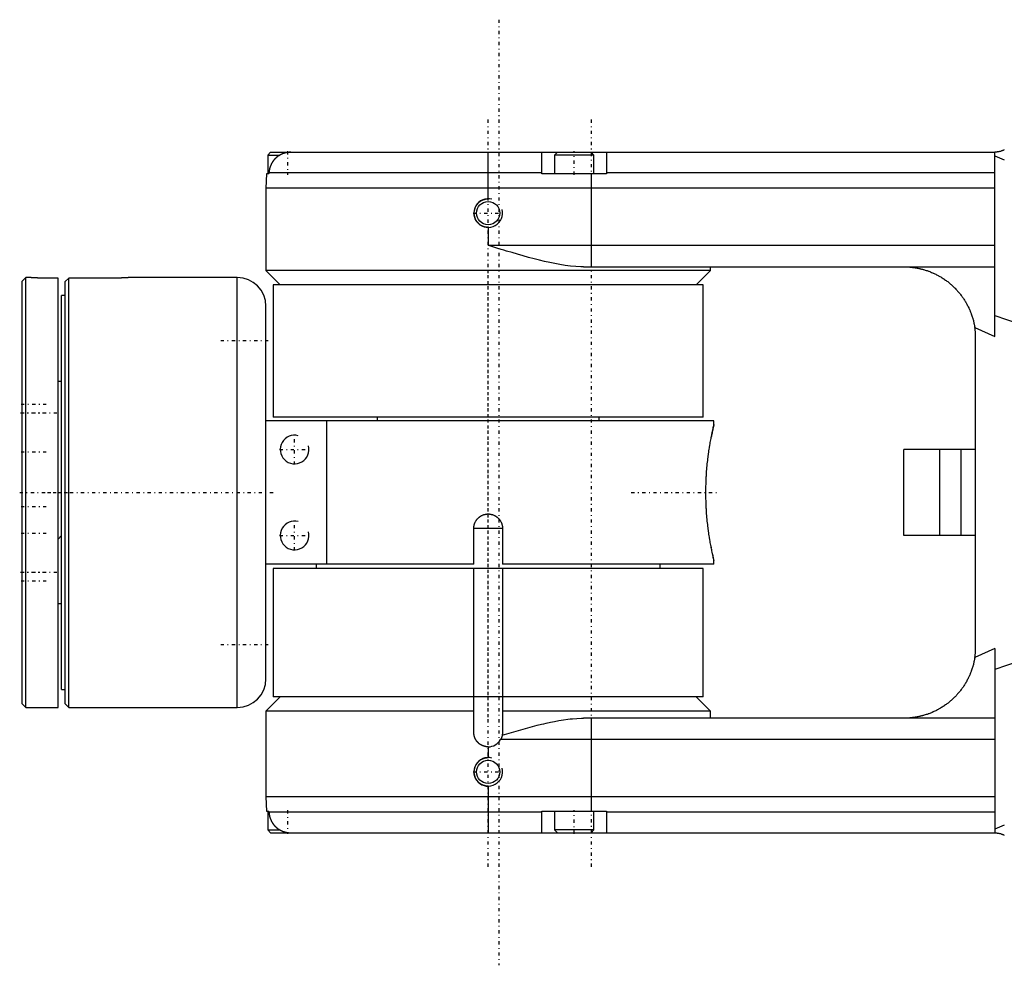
# Model space of a CAD drawing. Extents: x -545 to 345, y -109 to 109.
# Tile 1 of 6: x -415 to -278, y -66 to 66. Entities that reach past the tile are written whole.
import ezdxf

# ---------------------------------------------------------------- set-up
doc = ezdxf.new("R2010")
doc.units = 0
doc.linetypes.add('CENTER', pattern=[1.5, 0.45, -0.5, 0.05, -0.5])
for name, color, linetype in [('AM_0', 7, 'CONTINUOUS'), ('AM_10', 7, 'CONTINUOUS'), ('AM_7', 7, 'CENTER')]:
    doc.layers.add(name, color=color, linetype=linetype)

msp = doc.modelspace()

# ---------------------------------------------------------------- linework, layer by layer
at = {"layer": 'AM_0', "color": 7, "linetype": 'CONTINUOUS'}
for p, q in [((-380.35, 47.5), (-380.75, 47.1)), ((-380.75, 47.1), (-380.75, 44.5)), ((-380.75, 47.1), (-379.05, 47.1)), ((-380.35, 47.5), (-279.33, 47.5)), ((-350, 41), (-350, 47.5)), ((-342.5, 44.5), (-342.5, 47.5)), ((-340.35, 47.5), (-340.75, 47.1)), ((-340.75, 47.1), (-340.75, 44.5)), ((-335.25, 47.1), (-340.75, 47.1)), ((-335.25, 47.1), (-335.65, 47.5)), ((-335.25, 44.5), (-335.25, 47.1)), ((-333.5, 47.5), (-333.5, 44.5)), ((-279.33, 21.76), (-279.33, 47.5)), ((-279.33, 47), (-278, 46.42)), ((-380.91, 44.5), (-381, 42.5)), ((-380.58, 44.5), (-380.91, 44.5)), ((-380.57, 44.64), (-380.58, 44.5)), ((-342.5, 44.64), (-380.57, 44.64)), ((-333.5, 44.5), (-342.5, 44.5)), ((-335.57, 31.5), (-335.57, 44.5)), ((-279.33, 44.64), (-333.5, 44.64)), ((-381, 42.5), (-381, 31)), ((-279.33, 42.5), (-381, 42.5)), ((-350, 37), (-350, 34.5)), ((-279.33, 34.5), (-350, 34.5)), ((-381, 31), (-379, 29)), ((-319, 31), (-381, 31)), ((-336.7, 31.5), (-279.33, 31.5)), ((-321, 29), (-319, 31)), ((-319, 31), (-319, 31.5)), ((-414.5, 30), (-415, 29.5)), ((-415, -29.5), (-415, 29.5)), ((-414, 30), (-414.5, 30)), ((-414.5, -30), (-414.5, 30)), ((-410, 29.93), (-412, 29.93)), ((-410, -30), (-410, 29.93)), ((-408.5, 29.93), (-409, 29.43)), ((-409, -29.5), (-409, 29.43)), ((-408.5, -30), (-408.5, 29.93)), ((-402, 29.93), (-408.5, 29.93)), ((-385, 30), (-400, 30)), ((-385, -30), (-385, 30)), ((-380, 29), (-380, 10.5)), ((-320, 29), (-380, 29)), ((-320, 10.5), (-320, 29)), ((-409, 27.5), (-409.5, 27.5)), ((-409.5, -27.5), (-409.5, 27.5)), ((-381, -26), (-381, 26)), ((-279.33, 24.73), (-276.07, 23.6)), ((-282.12, 23.03), (-279.33, 21.76)), ((-282, -21.5), (-282, 21.5)), ((-409.5, 15.5), (-410, 15.5)), ((-318.5, 10), (-381, 10)), ((-320, 10.5), (-380, 10.5)), ((-372.54, 10), (-372.54, -10)), ((-365.5, 10.5), (-365.5, 10)), ((-334.5, 10), (-334.5, 10.5)), ((-318.5, 9.5), (-318.5, 10)), ((-292, -6), (-292, 6)), ((-282, 6), (-292, 6)), ((-287, -6), (-287, 6)), ((-284, -6), (-284, 6)), ((-352, -5), (-348, -5)), ((-352, -10), (-352, -5)), ((-348, -5), (-348, -10)), ((-410, -6.5), (-409.5, -6)), ((-282, -6), (-292, -6)), ((-318.93, -7.45), (-318.87, -7.74)), ((-318.7, -8.6), (-318.59, -9.12)), ((-318.55, -9.3), (-318.5, -9.5)), ((-318.5, -10), (-318.5, -9.5)), ((-352, -10), (-381, -10)), ((-380, -10.6), (-380, -28.5)), ((-320, -10.6), (-380, -10.6)), ((-374, -10), (-374, -10.6)), ((-352, -28.5), (-352, -10.6)), ((-318.5, -10), (-348, -10)), ((-348, -10.6), (-348, -28.5)), ((-326, -10.6), (-326, -10)), ((-320, -28.5), (-320, -10.6)), ((-410, -15.5), (-409.5, -15.5)), ((-279.33, -21.76), (-282.12, -23.03)), ((-279.33, -21.76), (-279.33, -47.5)), ((-276.07, -23.6), (-279.33, -24.73)), ((-409.5, -27.5), (-409, -27.5)), ((-379, -28.5), (-381, -30.5)), ((-320, -28.5), (-380, -28.5)), ((-352, -33.5), (-352, -28.5)), ((-348, -28.5), (-348, -33.5)), ((-319, -30.5), (-321, -28.5)), ((-415, -29.5), (-414.5, -30)), ((-414.5, -30), (-410, -30)), ((-409, -29.5), (-408.5, -30)), ((-408.5, -30), (-385, -30)), ((-381, -30.5), (-381, -42.5)), ((-352, -30.5), (-381, -30.5)), ((-319, -30.5), (-348, -30.5)), ((-279.33, -31.5), (-336.7, -31.5)), ((-335.57, -44.5), (-335.57, -31.5)), ((-319, -31.5), (-319, -30.5)), ((-350, -35.5), (-350, -37)), ((-279.33, -34.5), (-348.27, -34.5)), ((-350, -41), (-350, -47.5)), ((-381, -42.5), (-380.91, -44.5)), ((-279.33, -42.5), (-381, -42.5)), ((-380.91, -44.5), (-380.58, -44.5)), ((-380.75, -44.5), (-380.75, -47.1)), ((-380.58, -44.5), (-380.57, -44.64)), ((-342.5, -44.64), (-380.57, -44.64)), ((-342.5, -47.5), (-342.5, -44.5)), ((-342.5, -44.5), (-333.5, -44.5)), ((-340.75, -44.5), (-340.75, -47.1)), ((-335.25, -47.1), (-335.25, -44.5)), ((-333.5, -44.5), (-333.5, -47.5)), ((-279.33, -44.64), (-333.5, -44.64)), ((-278, -46.42), (-279.33, -47)), ((-380.75, -47.1), (-380.35, -47.5)), ((-380.75, -47.1), (-379.05, -47.1)), ((-380.35, -47.5), (-279.33, -47.5)), ((-340.75, -47.1), (-340.35, -47.5)), ((-335.25, -47.1), (-340.75, -47.1)), ((-335.65, -47.5), (-335.25, -47.1))]:
    msp.add_line(p, q, dxfattribs=at)
for points in [[(-378, 47.47, 0), (-378.02, 47.46, 0), (-378.06, 47.46, 0), (-378.1, 47.45, 0), (-378.12, 47.45, 0), (-378.14, 47.44, 0), (-378.17, 47.43, 0), (-378.21, 47.43, 0), (-378.25, 47.42, 0), (-378.29, 47.41, 0), (-378.33, 47.4, 0), (-378.35, 47.39, 0), (-378.36, 47.39, 0), (-378.4, 47.38, 0), (-378.44, 47.37, 0), (-378.47, 47.35, 0), (-378.51, 47.34, 0), (-378.55, 47.33, 0), (-378.56, 47.32, 0), (-378.58, 47.32, 0), (-378.62, 47.3, 0), (-378.65, 47.29, 0), (-378.67, 47.28, 0), (-378.69, 47.28, 0), (-378.72, 47.26, 0), (-378.75, 47.25, 0), (-378.77, 47.24, 0), (-378.79, 47.24, 0), (-378.82, 47.22, 0), (-378.85, 47.2, 0), (-378.89, 47.19, 0), (-378.92, 47.17, 0), (-378.96, 47.15, 0), (-378.97, 47.14, 0), (-378.99, 47.14, 0), (-379.02, 47.12, 0), (-379.06, 47.1, 0), (-379.09, 47.08, 0), (-379.13, 47.06, 0), (-379.16, 47.04, 0), (-379.18, 47.03, 0), (-379.19, 47.02, 0), (-379.23, 47, 0), (-379.26, 46.97, 0), (-379.29, 46.95, 0), (-379.32, 46.93, 0), (-379.35, 46.91, 0), (-379.37, 46.89, 0), (-379.39, 46.88, 0), (-379.42, 46.86, 0), (-379.45, 46.83, 0), (-379.48, 46.81, 0), (-379.51, 46.79, 0), (-379.54, 46.76, 0), (-379.55, 46.75, 0), (-379.56, 46.74, 0), (-379.59, 46.71, 0), (-379.62, 46.69, 0), (-379.65, 46.66, 0), (-379.67, 46.63, 0), (-379.7, 46.61, 0), (-379.71, 46.6, 0), (-379.72, 46.58, 0), (-379.75, 46.56, 0), (-379.78, 46.53, 0), (-379.79, 46.52, 0), (-379.8, 46.5, 0), (-379.83, 46.47, 0), (-379.85, 46.45, 0), (-379.86, 46.43, 0), (-379.88, 46.42, 0), (-379.9, 46.39, 0), (-379.92, 46.36, 0), (-379.95, 46.33, 0), (-379.97, 46.29, 0), (-380, 46.26, 0), (-380.01, 46.25, 0), (-380.02, 46.23, 0), (-380.04, 46.2, 0), (-380.06, 46.17, 0), (-380.09, 46.13, 0), (-380.11, 46.1, 0), (-380.13, 46.07, 0), (-380.14, 46.05, 0), (-380.15, 46.03, 0), (-380.17, 46, 0), (-380.19, 45.97, 0), (-380.21, 45.93, 0), (-380.22, 45.9, 0), (-380.24, 45.87, 0), (-380.25, 45.85, 0), (-380.26, 45.83, 0), (-380.28, 45.8, 0), (-380.29, 45.76, 0), (-380.31, 45.73, 0), (-380.32, 45.7, 0), (-380.34, 45.66, 0), (-380.34, 45.65, 0), (-380.35, 45.63, 0), (-380.37, 45.6, 0), (-380.38, 45.56, 0), (-380.39, 45.53, 0), (-380.4, 45.49, 0), (-380.42, 45.46, 0), (-380.42, 45.44, 0), (-380.43, 45.42, 0), (-380.44, 45.38, 0), (-380.45, 45.35, 0), (-380.46, 45.33, 0), (-380.46, 45.31, 0), (-380.47, 45.27, 0), (-380.48, 45.23, 0), (-380.49, 45.21, 0), (-380.49, 45.2, 0), (-380.5, 45.16, 0), (-380.51, 45.12, 0), (-380.52, 45.08, 0), (-380.52, 45.04, 0), (-380.53, 45, 0), (-380.54, 44.98, 0), (-380.54, 44.96, 0), (-380.54, 44.93, 0), (-380.55, 44.89, 0), (-380.55, 44.85, 0), (-380.56, 44.81, 0), (-380.56, 44.77, 0), (-380.56, 44.75, 0), (-380.57, 44.73, 0), (-380.57, 44.7, 0), (-380.57, 44.66, 0), (-380.57, 44.64, 0)], [(-377.54, 47.5, 0), (-377.62, 47.5, 0), (-377.77, 47.49, 0), (-377.92, 47.48, 0), (-378, 47.47, 0)], [(-342.5, 47.5, 0), (-342.5, 47.5, 0), (-342.5, 47.5, 0), (-342.5, 47.5, 0), (-342.5, 47.5, 0)], [(-333.5, 47.5, 0), (-333.5, 47.5, 0), (-333.5, 47.5, 0), (-333.5, 47.5, 0), (-333.5, 47.5, 0)], [(-278, 47.83, 0), (-278.03, 47.82, 0), (-278.1, 47.78, 0), (-278.17, 47.75, 0), (-278.2, 47.74, 0), (-278.24, 47.72, 0), (-278.31, 47.7, 0), (-278.38, 47.67, 0), (-278.45, 47.65, 0), (-278.52, 47.62, 0), (-278.6, 47.6, 0), (-278.63, 47.59, 0), (-278.67, 47.58, 0), (-278.75, 47.57, 0), (-278.82, 47.55, 0), (-278.9, 47.54, 0), (-278.98, 47.53, 0), (-279.06, 47.52, 0), (-279.1, 47.51, 0), (-279.13, 47.51, 0), (-279.21, 47.5, 0), (-279.29, 47.5, 0), (-279.33, 47.5, 0)], [(-350, 37, 0), (-350.03, 37, 0), (-350.08, 37, 0), (-350.14, 37.01, 0), (-350.17, 37.01, 0), (-350.19, 37.01, 0), (-350.25, 37.02, 0), (-350.31, 37.03, 0), (-350.36, 37.04, 0), (-350.42, 37.05, 0), (-350.48, 37.06, 0), (-350.5, 37.07, 0), (-350.53, 37.08, 0), (-350.59, 37.09, 0), (-350.64, 37.11, 0), (-350.7, 37.13, 0), (-350.75, 37.16, 0), (-350.8, 37.18, 0), (-350.83, 37.19, 0), (-350.86, 37.21, 0), (-350.91, 37.23, 0), (-350.96, 37.26, 0), (-350.98, 37.28, 0), (-351.01, 37.29, 0), (-351.06, 37.32, 0), (-351.1, 37.36, 0), (-351.13, 37.37, 0), (-351.15, 37.39, 0), (-351.19, 37.42, 0), (-351.24, 37.46, 0), (-351.28, 37.5, 0), (-351.32, 37.54, 0), (-351.36, 37.58, 0), (-351.38, 37.6, 0), (-351.4, 37.62, 0), (-351.44, 37.66, 0), (-351.47, 37.7, 0), (-351.51, 37.74, 0), (-351.54, 37.79, 0), (-351.58, 37.83, 0), (-351.59, 37.86, 0), (-351.61, 37.88, 0), (-351.64, 37.93, 0), (-351.67, 37.98, 0), (-351.7, 38.03, 0), (-351.72, 38.08, 0), (-351.75, 38.14, 0), (-351.76, 38.16, 0), (-351.77, 38.19, 0), (-351.79, 38.24, 0), (-351.82, 38.3, 0), (-351.83, 38.35, 0), (-351.85, 38.41, 0), (-351.87, 38.46, 0), (-351.88, 38.49, 0), (-351.88, 38.52, 0), (-351.9, 38.58, 0), (-351.91, 38.63, 0), (-351.92, 38.69, 0), (-351.92, 38.75, 0), (-351.93, 38.8, 0), (-351.93, 38.83, 0), (-351.93, 38.86, 0), (-351.94, 38.92, 0), (-351.94, 38.97, 0), (-351.94, 39, 0), (-351.94, 39.03, 0), (-351.94, 39.08, 0), (-351.93, 39.14, 0), (-351.93, 39.17, 0), (-351.93, 39.2, 0), (-351.92, 39.25, 0), (-351.92, 39.31, 0), (-351.91, 39.37, 0), (-351.9, 39.42, 0), (-351.88, 39.48, 0), (-351.88, 39.51, 0), (-351.87, 39.54, 0), (-351.85, 39.59, 0), (-351.83, 39.65, 0), (-351.82, 39.7, 0), (-351.79, 39.76, 0), (-351.77, 39.81, 0), (-351.76, 39.84, 0), (-351.75, 39.86, 0), (-351.72, 39.92, 0), (-351.7, 39.97, 0), (-351.67, 40.02, 0), (-351.64, 40.07, 0), (-351.61, 40.12, 0), (-351.59, 40.14, 0), (-351.58, 40.17, 0), (-351.54, 40.21, 0), (-351.51, 40.26, 0), (-351.47, 40.3, 0), (-351.44, 40.34, 0), (-351.4, 40.38, 0), (-351.38, 40.4, 0), (-351.36, 40.42, 0), (-351.32, 40.46, 0), (-351.28, 40.5, 0), (-351.24, 40.54, 0), (-351.19, 40.58, 0), (-351.15, 40.61, 0), (-351.13, 40.63, 0), (-351.1, 40.64, 0), (-351.06, 40.68, 0), (-351.01, 40.71, 0), (-350.98, 40.72, 0), (-350.96, 40.74, 0), (-350.91, 40.77, 0), (-350.86, 40.79, 0), (-350.83, 40.81, 0), (-350.8, 40.82, 0), (-350.75, 40.84, 0), (-350.7, 40.87, 0), (-350.64, 40.89, 0), (-350.59, 40.91, 0), (-350.53, 40.92, 0), (-350.5, 40.93, 0), (-350.48, 40.94, 0), (-350.42, 40.95, 0), (-350.36, 40.96, 0), (-350.31, 40.97, 0), (-350.25, 40.98, 0), (-350.19, 40.99, 0), (-350.17, 40.99, 0), (-350.14, 40.99, 0), (-350.08, 41, 0), (-350.03, 41, 0), (-350, 41, 0)], [(-336.7, 31.5, 0), (-337.06, 31.5, 0), (-337.79, 31.54, 0), (-338.52, 31.61, 0), (-338.89, 31.65, 0), (-339.26, 31.7, 0), (-339.99, 31.82, 0), (-340.71, 31.95, 0), (-341.41, 32.09, 0), (-342.12, 32.25, 0), (-342.86, 32.42, 0), (-343.23, 32.52, 0), (-343.6, 32.61, 0), (-344.36, 32.82, 0), (-345.13, 33.03, 0), (-345.89, 33.25, 0), (-346.66, 33.48, 0), (-347.42, 33.71, 0), (-347.8, 33.82, 0), (-348.18, 33.94, 0), (-348.92, 34.16, 0), (-349.64, 34.39, 0), (-350, 34.5, 0)], [(-292, 31.5, 0), (-291.94, 31.5, 0), (-291.81, 31.5, 0), (-291.69, 31.5, 0), (-291.63, 31.49, 0), (-291.56, 31.49, 0), (-291.44, 31.48, 0), (-291.31, 31.48, 0), (-291.19, 31.47, 0), (-291.06, 31.46, 0), (-290.93, 31.44, 0), (-290.87, 31.44, 0), (-290.81, 31.43, 0), (-290.68, 31.41, 0), (-290.55, 31.39, 0), (-290.42, 31.37, 0), (-290.3, 31.35, 0), (-290.17, 31.33, 0), (-290.1, 31.32, 0), (-290.04, 31.31, 0), (-289.91, 31.28, 0), (-289.79, 31.25, 0), (-289.72, 31.24, 0), (-289.66, 31.22, 0), (-289.53, 31.19, 0), (-289.41, 31.16, 0), (-289.34, 31.14, 0), (-289.28, 31.12, 0), (-289.15, 31.09, 0), (-289.03, 31.05, 0), (-288.9, 31.01, 0), (-288.78, 30.97, 0), (-288.66, 30.92, 0), (-288.59, 30.9, 0), (-288.53, 30.88, 0), (-288.41, 30.83, 0), (-288.29, 30.78, 0), (-288.16, 30.73, 0), (-288.04, 30.68, 0), (-287.92, 30.63, 0), (-287.86, 30.6, 0), (-287.8, 30.58, 0), (-287.68, 30.52, 0), (-287.56, 30.46, 0), (-287.45, 30.4, 0), (-287.33, 30.34, 0), (-287.21, 30.28, 0), (-287.16, 30.25, 0), (-287.1, 30.22, 0), (-286.99, 30.15, 0), (-286.87, 30.09, 0), (-286.76, 30.02, 0), (-286.65, 29.95, 0), (-286.54, 29.88, 0), (-286.48, 29.84, 0), (-286.43, 29.81, 0), (-286.32, 29.73, 0), (-286.22, 29.66, 0), (-286.11, 29.58, 0), (-286.01, 29.5, 0), (-285.9, 29.43, 0), (-285.85, 29.39, 0), (-285.8, 29.35, 0), (-285.7, 29.27, 0), (-285.6, 29.18, 0), (-285.55, 29.14, 0), (-285.5, 29.1, 0), (-285.41, 29.02, 0), (-285.31, 28.93, 0), (-285.26, 28.89, 0), (-285.22, 28.85, 0), (-285.12, 28.76, 0), (-285.03, 28.67, 0), (-284.94, 28.59, 0), (-284.85, 28.5, 0), (-284.77, 28.4, 0), (-284.72, 28.36, 0), (-284.68, 28.31, 0), (-284.59, 28.22, 0), (-284.51, 28.12, 0), (-284.42, 28.03, 0), (-284.34, 27.93, 0), (-284.26, 27.83, 0), (-284.22, 27.78, 0), (-284.17, 27.73, 0), (-284.09, 27.62, 0), (-284.01, 27.52, 0), (-283.94, 27.41, 0), (-283.86, 27.31, 0), (-283.78, 27.2, 0), (-283.74, 27.14, 0), (-283.71, 27.09, 0), (-283.63, 26.98, 0), (-283.56, 26.86, 0), (-283.49, 26.75, 0), (-283.42, 26.64, 0), (-283.35, 26.52, 0), (-283.32, 26.46, 0), (-283.29, 26.4, 0), (-283.22, 26.29, 0), (-283.16, 26.17, 0), (-283.09, 26.05, 0), (-283.03, 25.93, 0), (-282.97, 25.8, 0), (-282.94, 25.74, 0), (-282.92, 25.68, 0), (-282.86, 25.56, 0), (-282.81, 25.43, 0), (-282.78, 25.37, 0), (-282.75, 25.31, 0), (-282.7, 25.18, 0), (-282.65, 25.06, 0), (-282.63, 24.99, 0), (-282.61, 24.93, 0), (-282.56, 24.8, 0), (-282.52, 24.67, 0), (-282.47, 24.54, 0), (-282.43, 24.41, 0), (-282.39, 24.28, 0), (-282.38, 24.22, 0), (-282.36, 24.15, 0), (-282.32, 24.02, 0), (-282.29, 23.89, 0), (-282.26, 23.76, 0), (-282.23, 23.62, 0), (-282.2, 23.49, 0), (-282.19, 23.43, 0), (-282.17, 23.36, 0), (-282.15, 23.23, 0), (-282.13, 23.09, 0), (-282.12, 23.03, 0)], [(-412, 29.93, 0), (-412.01, 29.93, 0), (-412.04, 29.93, 0), (-412.07, 29.93, 0), (-412.08, 29.93, 0), (-412.1, 29.93, 0), (-412.13, 29.93, 0), (-412.16, 29.93, 0), (-412.18, 29.93, 0), (-412.21, 29.93, 0), (-412.24, 29.93, 0), (-412.26, 29.93, 0), (-412.27, 29.93, 0), (-412.3, 29.93, 0), (-412.33, 29.94, 0), (-412.36, 29.94, 0), (-412.38, 29.94, 0), (-412.41, 29.94, 0), (-412.43, 29.94, 0), (-412.44, 29.94, 0), (-412.47, 29.94, 0), (-412.5, 29.94, 0), (-412.51, 29.94, 0), (-412.53, 29.94, 0), (-412.56, 29.94, 0), (-412.58, 29.94, 0), (-412.6, 29.94, 0), (-412.61, 29.94, 0), (-412.64, 29.94, 0), (-412.67, 29.94, 0), (-412.7, 29.94, 0), (-412.72, 29.94, 0), (-412.75, 29.94, 0), (-412.77, 29.94, 0), (-412.78, 29.94, 0), (-412.81, 29.94, 0), (-412.83, 29.94, 0), (-412.86, 29.95, 0), (-412.89, 29.95, 0), (-412.91, 29.95, 0), (-412.93, 29.95, 0), (-412.94, 29.95, 0), (-412.97, 29.95, 0), (-412.99, 29.95, 0), (-413.02, 29.95, 0), (-413.04, 29.95, 0), (-413.07, 29.95, 0), (-413.08, 29.95, 0), (-413.09, 29.95, 0), (-413.12, 29.95, 0), (-413.14, 29.95, 0), (-413.16, 29.96, 0), (-413.19, 29.96, 0), (-413.21, 29.96, 0), (-413.22, 29.96, 0), (-413.23, 29.96, 0), (-413.26, 29.96, 0), (-413.28, 29.96, 0), (-413.3, 29.96, 0), (-413.32, 29.96, 0), (-413.34, 29.96, 0), (-413.35, 29.96, 0), (-413.36, 29.96, 0), (-413.38, 29.97, 0), (-413.4, 29.97, 0), (-413.41, 29.97, 0), (-413.42, 29.97, 0), (-413.44, 29.97, 0), (-413.46, 29.97, 0), (-413.47, 29.97, 0), (-413.48, 29.97, 0), (-413.5, 29.97, 0), (-413.52, 29.97, 0), (-413.54, 29.97, 0), (-413.56, 29.97, 0), (-413.57, 29.97, 0), (-413.58, 29.98, 0), (-413.59, 29.98, 0), (-413.61, 29.98, 0), (-413.63, 29.98, 0), (-413.64, 29.98, 0), (-413.66, 29.98, 0), (-413.68, 29.98, 0), (-413.68, 29.98, 0), (-413.69, 29.98, 0), (-413.71, 29.98, 0), (-413.72, 29.98, 0), (-413.74, 29.98, 0), (-413.75, 29.98, 0), (-413.77, 29.99, 0), (-413.77, 29.99, 0), (-413.78, 29.99, 0), (-413.79, 29.99, 0), (-413.81, 29.99, 0), (-413.82, 29.99, 0), (-413.83, 29.99, 0), (-413.84, 29.99, 0), (-413.85, 29.99, 0), (-413.85, 29.99, 0), (-413.86, 29.99, 0), (-413.87, 29.99, 0), (-413.88, 29.99, 0), (-413.89, 29.99, 0), (-413.9, 29.99, 0), (-413.91, 29.99, 0), (-413.91, 29.99, 0), (-413.92, 29.99, 0), (-413.93, 30, 0), (-413.93, 30, 0), (-413.94, 30, 0), (-413.94, 30, 0), (-413.95, 30, 0), (-413.95, 30, 0), (-413.96, 30, 0), (-413.96, 30, 0), (-413.97, 30, 0), (-413.97, 30, 0), (-413.98, 30, 0), (-413.98, 30, 0), (-413.98, 30, 0), (-413.99, 30, 0), (-413.99, 30, 0), (-413.99, 30, 0), (-413.99, 30, 0), (-414, 30, 0), (-414, 30, 0), (-414, 30, 0), (-414, 30, 0), (-414, 30, 0), (-414, 30, 0), (-414, 30, 0)], [(-400, 30, 0), (-400, 30, 0), (-400, 30, 0), (-400, 30, 0), (-400, 30, 0), (-400, 30, 0), (-400, 30, 0), (-400.01, 30, 0), (-400.01, 30, 0), (-400.01, 30, 0), (-400.01, 30, 0), (-400.02, 30, 0), (-400.02, 30, 0), (-400.02, 30, 0), (-400.03, 30, 0), (-400.03, 30, 0), (-400.04, 30, 0), (-400.04, 30, 0), (-400.05, 30, 0), (-400.05, 30, 0), (-400.06, 30, 0), (-400.06, 30, 0), (-400.07, 30, 0), (-400.07, 30, 0), (-400.08, 29.99, 0), (-400.09, 29.99, 0), (-400.09, 29.99, 0), (-400.1, 29.99, 0), (-400.11, 29.99, 0), (-400.12, 29.99, 0), (-400.13, 29.99, 0), (-400.14, 29.99, 0), (-400.15, 29.99, 0), (-400.15, 29.99, 0), (-400.16, 29.99, 0), (-400.17, 29.99, 0), (-400.18, 29.99, 0), (-400.19, 29.99, 0), (-400.21, 29.99, 0), (-400.22, 29.99, 0), (-400.23, 29.99, 0), (-400.23, 29.99, 0), (-400.25, 29.98, 0), (-400.26, 29.98, 0), (-400.28, 29.98, 0), (-400.29, 29.98, 0), (-400.31, 29.98, 0), (-400.32, 29.98, 0), (-400.32, 29.98, 0), (-400.34, 29.98, 0), (-400.36, 29.98, 0), (-400.37, 29.98, 0), (-400.39, 29.98, 0), (-400.41, 29.98, 0), (-400.42, 29.98, 0), (-400.43, 29.97, 0), (-400.44, 29.97, 0), (-400.46, 29.97, 0), (-400.48, 29.97, 0), (-400.5, 29.97, 0), (-400.52, 29.97, 0), (-400.53, 29.97, 0), (-400.54, 29.97, 0), (-400.56, 29.97, 0), (-400.58, 29.97, 0), (-400.59, 29.97, 0), (-400.6, 29.97, 0), (-400.62, 29.97, 0), (-400.64, 29.96, 0), (-400.65, 29.96, 0), (-400.66, 29.96, 0), (-400.68, 29.96, 0), (-400.7, 29.96, 0), (-400.72, 29.96, 0), (-400.74, 29.96, 0), (-400.77, 29.96, 0), (-400.78, 29.96, 0), (-400.79, 29.96, 0), (-400.81, 29.96, 0), (-400.84, 29.96, 0), (-400.86, 29.95, 0), (-400.88, 29.95, 0), (-400.91, 29.95, 0), (-400.92, 29.95, 0), (-400.93, 29.95, 0), (-400.96, 29.95, 0), (-400.98, 29.95, 0), (-401.01, 29.95, 0), (-401.03, 29.95, 0), (-401.06, 29.95, 0), (-401.07, 29.95, 0), (-401.09, 29.95, 0), (-401.11, 29.95, 0), (-401.14, 29.95, 0), (-401.17, 29.94, 0), (-401.19, 29.94, 0), (-401.22, 29.94, 0), (-401.23, 29.94, 0), (-401.25, 29.94, 0), (-401.28, 29.94, 0), (-401.3, 29.94, 0), (-401.33, 29.94, 0), (-401.36, 29.94, 0), (-401.39, 29.94, 0), (-401.4, 29.94, 0), (-401.42, 29.94, 0), (-401.44, 29.94, 0), (-401.47, 29.94, 0), (-401.49, 29.94, 0), (-401.5, 29.94, 0), (-401.53, 29.94, 0), (-401.56, 29.94, 0), (-401.57, 29.94, 0), (-401.59, 29.94, 0), (-401.62, 29.94, 0), (-401.64, 29.94, 0), (-401.67, 29.94, 0), (-401.7, 29.93, 0), (-401.73, 29.93, 0), (-401.74, 29.93, 0), (-401.76, 29.93, 0), (-401.79, 29.93, 0), (-401.82, 29.93, 0), (-401.84, 29.93, 0), (-401.87, 29.93, 0), (-401.9, 29.93, 0), (-401.92, 29.93, 0), (-401.93, 29.93, 0), (-401.96, 29.93, 0), (-401.99, 29.93, 0), (-402, 29.93, 0)], [(-282, 21.5, 0), (-282, 21.76, 0), (-282.03, 22.27, 0), (-282.08, 22.78, 0), (-282.12, 23.03, 0)], [(-318.5, -9.5, 0), (-318.5, -9.5, 0), (-318.5, -9.49, 0), (-318.51, -9.47, 0), (-318.51, -9.46, 0), (-318.51, -9.45, 0), (-318.52, -9.41, 0), (-318.53, -9.37, 0), (-318.54, -9.31, 0), (-318.56, -9.25, 0), (-318.57, -9.18, 0), (-318.58, -9.14, 0), (-318.59, -9.1, 0), (-318.61, -9.01, 0), (-318.63, -8.91, 0), (-318.66, -8.81, 0), (-318.68, -8.69, 0), (-318.71, -8.57, 0), (-318.72, -8.51, 0), (-318.73, -8.44, 0), (-318.76, -8.31, 0), (-318.79, -8.16, 0), (-318.8, -8.09, 0), (-318.82, -8.01, 0), (-318.85, -7.86, 0), (-318.88, -7.7, 0), (-318.9, -7.61, 0), (-318.91, -7.53, 0), (-318.95, -7.36, 0), (-318.98, -7.18, 0), (-319.01, -7, 0), (-319.04, -6.81, 0), (-319.07, -6.62, 0), (-319.09, -6.53, 0), (-319.11, -6.43, 0), (-319.14, -6.23, 0), (-319.17, -6.03, 0), (-319.2, -5.82, 0), (-319.23, -5.61, 0), (-319.26, -5.39, 0), (-319.28, -5.28, 0), (-319.29, -5.16, 0), (-319.32, -4.94, 0), (-319.35, -4.7, 0), (-319.38, -4.46, 0), (-319.4, -4.22, 0), (-319.43, -3.98, 0), (-319.44, -3.85, 0), (-319.45, -3.73, 0), (-319.48, -3.48, 0), (-319.5, -3.22, 0), (-319.52, -2.97, 0), (-319.54, -2.71, 0), (-319.55, -2.45, 0), (-319.56, -2.32, 0), (-319.57, -2.19, 0), (-319.58, -1.93, 0), (-319.6, -1.67, 0), (-319.61, -1.41, 0), (-319.61, -1.15, 0), (-319.62, -0.89, 0), (-319.62, -0.76, 0), (-319.63, -0.63, 0), (-319.63, -0.38, 0), (-319.63, -0.13, 0), (-319.63, 0, 0), (-319.63, 0.13, 0), (-319.63, 0.38, 0), (-319.63, 0.63, 0), (-319.62, 0.76, 0), (-319.62, 0.89, 0), (-319.61, 1.15, 0), (-319.61, 1.41, 0), (-319.6, 1.67, 0), (-319.58, 1.93, 0), (-319.57, 2.19, 0), (-319.56, 2.32, 0), (-319.55, 2.45, 0), (-319.54, 2.71, 0), (-319.52, 2.97, 0), (-319.5, 3.22, 0), (-319.48, 3.48, 0), (-319.45, 3.73, 0), (-319.44, 3.85, 0), (-319.43, 3.98, 0), (-319.4, 4.22, 0), (-319.38, 4.46, 0), (-319.35, 4.7, 0), (-319.32, 4.94, 0), (-319.29, 5.16, 0), (-319.28, 5.28, 0), (-319.26, 5.39, 0), (-319.23, 5.61, 0), (-319.2, 5.82, 0), (-319.17, 6.03, 0), (-319.14, 6.23, 0), (-319.11, 6.43, 0), (-319.09, 6.53, 0), (-319.07, 6.62, 0), (-319.04, 6.81, 0), (-319.01, 7, 0), (-318.98, 7.18, 0), (-318.95, 7.36, 0), (-318.91, 7.53, 0), (-318.9, 7.61, 0), (-318.88, 7.7, 0), (-318.85, 7.86, 0), (-318.82, 8.01, 0), (-318.8, 8.09, 0), (-318.79, 8.16, 0), (-318.76, 8.31, 0), (-318.73, 8.44, 0), (-318.72, 8.51, 0), (-318.71, 8.57, 0), (-318.68, 8.69, 0), (-318.66, 8.81, 0), (-318.63, 8.91, 0), (-318.61, 9.01, 0), (-318.59, 9.1, 0), (-318.58, 9.14, 0), (-318.57, 9.18, 0), (-318.56, 9.25, 0), (-318.54, 9.31, 0), (-318.53, 9.37, 0), (-318.52, 9.41, 0), (-318.51, 9.45, 0), (-318.51, 9.46, 0), (-318.51, 9.47, 0), (-318.5, 9.49, 0), (-318.5, 9.5, 0), (-318.5, 9.5, 0)], [(-318.5, 9.5, 0), (-318.5, 9.5, 0), (-318.5, 9.49, 0), (-318.51, 9.46, 0), (-318.51, 9.45, 0), (-318.52, 9.43, 0), (-318.53, 9.39, 0), (-318.54, 9.33, 0), (-318.56, 9.26, 0), (-318.57, 9.18, 0), (-318.59, 9.09, 0), (-318.6, 9.04, 0), (-318.62, 8.99, 0), (-318.64, 8.87, 0), (-318.67, 8.75, 0), (-318.7, 8.62, 0), (-318.73, 8.47, 0), (-318.76, 8.32, 0), (-318.77, 8.24, 0), (-318.79, 8.16, 0), (-318.83, 7.99, 0), (-318.86, 7.81, 0), (-318.88, 7.71, 0)], [(-352, -5, 0), (-352, -4.97, 0), (-352, -4.92, 0), (-352, -4.86, 0), (-351.99, -4.83, 0), (-351.99, -4.8, 0), (-351.98, -4.74, 0), (-351.98, -4.69, 0), (-351.97, -4.63, 0), (-351.95, -4.57, 0), (-351.94, -4.52, 0), (-351.93, -4.49, 0), (-351.93, -4.46, 0), (-351.91, -4.4, 0), (-351.89, -4.35, 0), (-351.87, -4.29, 0), (-351.85, -4.23, 0), (-351.82, -4.18, 0), (-351.81, -4.15, 0), (-351.8, -4.13, 0), (-351.77, -4.07, 0), (-351.74, -4.02, 0), (-351.73, -4, 0), (-351.71, -3.97, 0), (-351.68, -3.92, 0), (-351.65, -3.87, 0), (-351.63, -3.85, 0), (-351.62, -3.82, 0), (-351.58, -3.78, 0), (-351.55, -3.73, 0), (-351.51, -3.69, 0), (-351.47, -3.65, 0), (-351.43, -3.61, 0), (-351.41, -3.59, 0), (-351.39, -3.57, 0), (-351.35, -3.53, 0), (-351.31, -3.49, 0), (-351.27, -3.45, 0), (-351.22, -3.42, 0), (-351.18, -3.38, 0), (-351.15, -3.37, 0), (-351.13, -3.35, 0), (-351.08, -3.32, 0), (-351.03, -3.29, 0), (-350.98, -3.26, 0), (-350.93, -3.23, 0), (-350.87, -3.2, 0), (-350.85, -3.19, 0), (-350.82, -3.18, 0), (-350.77, -3.15, 0), (-350.71, -3.13, 0), (-350.65, -3.11, 0), (-350.6, -3.09, 0), (-350.54, -3.07, 0), (-350.51, -3.07, 0), (-350.48, -3.06, 0), (-350.43, -3.05, 0), (-350.37, -3.03, 0), (-350.31, -3.02, 0), (-350.26, -3.02, 0), (-350.2, -3.01, 0), (-350.17, -3.01, 0), (-350.14, -3, 0), (-350.08, -3, 0), (-350.03, -3, 0), (-350, -3, 0), (-349.97, -3, 0), (-349.92, -3, 0), (-349.86, -3, 0), (-349.83, -3.01, 0), (-349.8, -3.01, 0), (-349.74, -3.02, 0), (-349.69, -3.02, 0), (-349.63, -3.03, 0), (-349.57, -3.05, 0), (-349.52, -3.06, 0), (-349.49, -3.07, 0), (-349.46, -3.07, 0), (-349.4, -3.09, 0), (-349.35, -3.11, 0), (-349.29, -3.13, 0), (-349.23, -3.15, 0), (-349.18, -3.18, 0), (-349.15, -3.19, 0), (-349.13, -3.2, 0), (-349.07, -3.23, 0), (-349.02, -3.26, 0), (-348.97, -3.29, 0), (-348.92, -3.32, 0), (-348.87, -3.35, 0), (-348.85, -3.37, 0), (-348.82, -3.38, 0), (-348.78, -3.42, 0), (-348.73, -3.45, 0), (-348.69, -3.49, 0), (-348.65, -3.53, 0), (-348.61, -3.57, 0), (-348.59, -3.59, 0), (-348.57, -3.61, 0), (-348.53, -3.65, 0), (-348.49, -3.69, 0), (-348.45, -3.73, 0), (-348.42, -3.78, 0), (-348.38, -3.82, 0), (-348.37, -3.85, 0), (-348.35, -3.87, 0), (-348.32, -3.92, 0), (-348.29, -3.97, 0), (-348.27, -4, 0), (-348.26, -4.02, 0), (-348.23, -4.07, 0), (-348.2, -4.13, 0), (-348.19, -4.15, 0), (-348.18, -4.18, 0), (-348.15, -4.23, 0), (-348.13, -4.29, 0), (-348.11, -4.35, 0), (-348.09, -4.4, 0), (-348.07, -4.46, 0), (-348.07, -4.49, 0), (-348.06, -4.52, 0), (-348.05, -4.57, 0), (-348.03, -4.63, 0), (-348.02, -4.69, 0), (-348.02, -4.74, 0), (-348.01, -4.8, 0), (-348.01, -4.83, 0), (-348, -4.86, 0), (-348, -4.92, 0), (-348, -4.97, 0), (-348, -5, 0)], [(-282.12, -23.03, 0), (-282.08, -22.78, 0), (-282.03, -22.27, 0), (-282, -21.76, 0), (-282, -21.5, 0)], [(-282.12, -23.03, 0), (-282.13, -23.09, 0), (-282.15, -23.23, 0), (-282.17, -23.36, 0), (-282.19, -23.43, 0), (-282.2, -23.49, 0), (-282.23, -23.63, 0), (-282.26, -23.76, 0), (-282.29, -23.89, 0), (-282.32, -24.02, 0), (-282.36, -24.15, 0), (-282.38, -24.22, 0), (-282.4, -24.28, 0), (-282.43, -24.41, 0), (-282.47, -24.54, 0), (-282.52, -24.67, 0), (-282.56, -24.8, 0), (-282.61, -24.93, 0), (-282.63, -24.99, 0), (-282.65, -25.06, 0), (-282.7, -25.19, 0), (-282.75, -25.31, 0), (-282.78, -25.37, 0), (-282.81, -25.44, 0), (-282.86, -25.56, 0), (-282.92, -25.69, 0), (-282.95, -25.75, 0), (-282.98, -25.81, 0), (-283.03, -25.93, 0), (-283.1, -26.05, 0), (-283.16, -26.17, 0), (-283.22, -26.29, 0), (-283.29, -26.41, 0), (-283.32, -26.47, 0), (-283.35, -26.52, 0), (-283.42, -26.64, 0), (-283.49, -26.75, 0), (-283.56, -26.87, 0), (-283.64, -26.98, 0), (-283.71, -27.09, 0), (-283.75, -27.15, 0), (-283.78, -27.2, 0), (-283.86, -27.31, 0), (-283.94, -27.42, 0), (-284.02, -27.52, 0), (-284.1, -27.63, 0), (-284.18, -27.73, 0), (-284.22, -27.78, 0), (-284.26, -27.83, 0), (-284.34, -27.93, 0), (-284.42, -28.03, 0), (-284.51, -28.12, 0), (-284.59, -28.22, 0), (-284.68, -28.31, 0), (-284.72, -28.36, 0), (-284.77, -28.41, 0), (-284.85, -28.5, 0), (-284.94, -28.59, 0), (-285.03, -28.67, 0), (-285.12, -28.76, 0), (-285.22, -28.85, 0), (-285.26, -28.89, 0), (-285.31, -28.93, 0), (-285.41, -29.02, 0), (-285.5, -29.1, 0), (-285.55, -29.14, 0), (-285.6, -29.19, 0), (-285.7, -29.27, 0), (-285.8, -29.35, 0), (-285.85, -29.39, 0), (-285.91, -29.43, 0), (-286.01, -29.51, 0), (-286.11, -29.58, 0), (-286.22, -29.66, 0), (-286.33, -29.73, 0), (-286.43, -29.81, 0), (-286.49, -29.84, 0), (-286.54, -29.88, 0), (-286.65, -29.95, 0), (-286.76, -30.02, 0), (-286.88, -30.09, 0), (-286.99, -30.15, 0), (-287.1, -30.22, 0), (-287.16, -30.25, 0), (-287.22, -30.28, 0), (-287.33, -30.34, 0), (-287.45, -30.41, 0), (-287.57, -30.46, 0), (-287.69, -30.52, 0), (-287.81, -30.58, 0), (-287.87, -30.61, 0), (-287.93, -30.63, 0), (-288.05, -30.69, 0), (-288.17, -30.74, 0), (-288.29, -30.79, 0), (-288.41, -30.83, 0), (-288.53, -30.88, 0), (-288.6, -30.9, 0), (-288.66, -30.92, 0), (-288.78, -30.97, 0), (-288.91, -31.01, 0), (-289.03, -31.05, 0), (-289.16, -31.09, 0), (-289.28, -31.12, 0), (-289.35, -31.14, 0), (-289.41, -31.16, 0), (-289.53, -31.19, 0), (-289.66, -31.22, 0), (-289.72, -31.24, 0), (-289.79, -31.25, 0), (-289.92, -31.28, 0), (-290.04, -31.31, 0), (-290.11, -31.32, 0), (-290.17, -31.33, 0), (-290.3, -31.35, 0), (-290.42, -31.38, 0), (-290.55, -31.39, 0), (-290.68, -31.41, 0), (-290.81, -31.43, 0), (-290.87, -31.44, 0), (-290.93, -31.44, 0), (-291.06, -31.46, 0), (-291.19, -31.47, 0), (-291.31, -31.48, 0), (-291.44, -31.48, 0), (-291.56, -31.49, 0), (-291.63, -31.49, 0), (-291.69, -31.5, 0), (-291.81, -31.5, 0), (-291.94, -31.5, 0), (-292, -31.5, 0)], [(-348.04, -33.89, 0), (-347.72, -33.79, 0), (-347.07, -33.6, 0), (-346.42, -33.4, 0), (-346.1, -33.31, 0), (-345.77, -33.21, 0), (-345.12, -33.03, 0), (-344.46, -32.84, 0), (-343.82, -32.67, 0), (-343.18, -32.5, 0), (-342.55, -32.35, 0), (-342.24, -32.27, 0), (-341.93, -32.2, 0), (-341.32, -32.07, 0), (-340.73, -31.95, 0), (-340.12, -31.84, 0), (-339.5, -31.74, 0), (-338.88, -31.65, 0), (-338.56, -31.61, 0), (-338.25, -31.58, 0), (-337.62, -31.53, 0), (-337, -31.5, 0), (-336.7, -31.5, 0)], [(-350, -35.5, 0), (-350.01, -35.5, 0), (-350.04, -35.5, 0), (-350.07, -35.5, 0), (-350.08, -35.5, 0), (-350.1, -35.5, 0), (-350.13, -35.5, 0), (-350.16, -35.49, 0), (-350.18, -35.49, 0), (-350.21, -35.49, 0), (-350.24, -35.49, 0), (-350.26, -35.48, 0), (-350.27, -35.48, 0), (-350.3, -35.48, 0), (-350.33, -35.47, 0), (-350.36, -35.47, 0), (-350.38, -35.46, 0), (-350.41, -35.46, 0), (-350.43, -35.45, 0), (-350.44, -35.45, 0), (-350.47, -35.44, 0), (-350.5, -35.44, 0), (-350.51, -35.43, 0), (-350.53, -35.43, 0), (-350.56, -35.42, 0), (-350.58, -35.41, 0), (-350.6, -35.41, 0), (-350.61, -35.4, 0), (-350.64, -35.39, 0), (-350.67, -35.38, 0), (-350.7, -35.37, 0), (-350.72, -35.36, 0), (-350.75, -35.35, 0), (-350.77, -35.35, 0), (-350.78, -35.34, 0), (-350.81, -35.33, 0), (-350.83, -35.32, 0), (-350.86, -35.31, 0), (-350.89, -35.29, 0), (-350.91, -35.28, 0), (-350.93, -35.27, 0), (-350.94, -35.27, 0), (-350.97, -35.25, 0), (-350.99, -35.24, 0), (-351.02, -35.22, 0), (-351.04, -35.21, 0), (-351.07, -35.19, 0), (-351.08, -35.18, 0), (-351.09, -35.18, 0), (-351.12, -35.16, 0), (-351.14, -35.14, 0), (-351.16, -35.13, 0), (-351.19, -35.11, 0), (-351.21, -35.09, 0), (-351.22, -35.08, 0), (-351.23, -35.07, 0), (-351.26, -35.06, 0), (-351.28, -35.04, 0), (-351.3, -35.02, 0), (-351.32, -35, 0), (-351.34, -34.98, 0), (-351.35, -34.97, 0), (-351.36, -34.96, 0), (-351.38, -34.94, 0), (-351.4, -34.92, 0), (-351.41, -34.91, 0), (-351.42, -34.9, 0), (-351.44, -34.88, 0), (-351.46, -34.86, 0), (-351.47, -34.85, 0), (-351.48, -34.84, 0), (-351.5, -34.82, 0), (-351.52, -34.8, 0), (-351.54, -34.78, 0), (-351.56, -34.76, 0), (-351.57, -34.73, 0), (-351.58, -34.72, 0), (-351.59, -34.71, 0), (-351.61, -34.69, 0), (-351.63, -34.66, 0), (-351.64, -34.64, 0), (-351.66, -34.62, 0), (-351.68, -34.59, 0), (-351.68, -34.58, 0), (-351.69, -34.57, 0), (-351.71, -34.54, 0), (-351.72, -34.52, 0), (-351.74, -34.49, 0), (-351.75, -34.47, 0), (-351.77, -34.44, 0), (-351.77, -34.43, 0), (-351.78, -34.41, 0), (-351.79, -34.39, 0), (-351.81, -34.36, 0), (-351.82, -34.33, 0), (-351.83, -34.31, 0), (-351.84, -34.28, 0), (-351.85, -34.27, 0), (-351.85, -34.25, 0), (-351.86, -34.22, 0), (-351.87, -34.2, 0), (-351.88, -34.17, 0), (-351.89, -34.14, 0), (-351.9, -34.11, 0), (-351.91, -34.1, 0), (-351.91, -34.08, 0), (-351.92, -34.06, 0), (-351.93, -34.03, 0), (-351.93, -34.01, 0), (-351.94, -34, 0), (-351.94, -33.97, 0), (-351.95, -33.94, 0), (-351.95, -33.93, 0), (-351.96, -33.91, 0), (-351.96, -33.88, 0), (-351.97, -33.86, 0), (-351.97, -33.83, 0), (-351.98, -33.8, 0), (-351.98, -33.77, 0), (-351.98, -33.76, 0), (-351.99, -33.74, 0), (-351.99, -33.71, 0), (-351.99, -33.68, 0), (-351.99, -33.66, 0), (-352, -33.63, 0), (-352, -33.6, 0), (-352, -33.58, 0), (-352, -33.57, 0), (-352, -33.54, 0), (-352, -33.51, 0), (-352, -33.5, 0)], [(-348.04, -33.89, 0), (-348.04, -33.91, 0), (-348.05, -33.94, 0), (-348.06, -33.98, 0), (-348.06, -34, 0), (-348.07, -34.01, 0), (-348.08, -34.05, 0), (-348.09, -34.08, 0), (-348.1, -34.12, 0), (-348.11, -34.15, 0), (-348.12, -34.19, 0), (-348.13, -34.2, 0), (-348.13, -34.22, 0), (-348.15, -34.25, 0), (-348.16, -34.29, 0), (-348.18, -34.32, 0), (-348.19, -34.35, 0), (-348.21, -34.39, 0), (-348.22, -34.4, 0), (-348.22, -34.42, 0), (-348.24, -34.45, 0), (-348.26, -34.48, 0), (-348.27, -34.5, 0)], [(-348, -33.5, 0), (-348, -33.56, 0), (-348.01, -33.7, 0), (-348.03, -33.83, 0), (-348.04, -33.89, 0)], [(-350, -41, 0), (-350.03, -41, 0), (-350.08, -41, 0), (-350.14, -40.99, 0), (-350.17, -40.99, 0), (-350.19, -40.99, 0), (-350.25, -40.98, 0), (-350.31, -40.97, 0), (-350.36, -40.96, 0), (-350.42, -40.95, 0), (-350.48, -40.94, 0), (-350.5, -40.93, 0), (-350.53, -40.92, 0), (-350.59, -40.91, 0), (-350.64, -40.89, 0), (-350.7, -40.87, 0), (-350.75, -40.84, 0), (-350.8, -40.82, 0), (-350.83, -40.81, 0), (-350.86, -40.79, 0), (-350.91, -40.77, 0), (-350.96, -40.74, 0), (-350.98, -40.72, 0), (-351.01, -40.71, 0), (-351.06, -40.68, 0), (-351.1, -40.64, 0), (-351.13, -40.63, 0), (-351.15, -40.61, 0), (-351.19, -40.58, 0), (-351.24, -40.54, 0), (-351.28, -40.5, 0), (-351.32, -40.46, 0), (-351.36, -40.42, 0), (-351.38, -40.4, 0), (-351.4, -40.38, 0), (-351.44, -40.34, 0), (-351.47, -40.3, 0), (-351.51, -40.26, 0), (-351.54, -40.21, 0), (-351.58, -40.17, 0), (-351.59, -40.14, 0), (-351.61, -40.12, 0), (-351.64, -40.07, 0), (-351.67, -40.02, 0), (-351.7, -39.97, 0), (-351.72, -39.92, 0), (-351.75, -39.86, 0), (-351.76, -39.84, 0), (-351.77, -39.81, 0), (-351.79, -39.76, 0), (-351.82, -39.7, 0), (-351.83, -39.65, 0), (-351.85, -39.59, 0), (-351.87, -39.54, 0), (-351.88, -39.51, 0), (-351.88, -39.48, 0), (-351.9, -39.42, 0), (-351.91, -39.37, 0), (-351.92, -39.31, 0), (-351.92, -39.25, 0), (-351.93, -39.2, 0), (-351.93, -39.17, 0), (-351.93, -39.14, 0), (-351.94, -39.08, 0), (-351.94, -39.03, 0), (-351.94, -39, 0), (-351.94, -38.97, 0), (-351.94, -38.92, 0), (-351.93, -38.86, 0), (-351.93, -38.83, 0), (-351.93, -38.8, 0), (-351.92, -38.75, 0), (-351.92, -38.69, 0), (-351.91, -38.63, 0), (-351.9, -38.58, 0), (-351.88, -38.52, 0), (-351.88, -38.49, 0), (-351.87, -38.46, 0), (-351.85, -38.41, 0), (-351.83, -38.35, 0), (-351.82, -38.3, 0), (-351.79, -38.24, 0), (-351.77, -38.19, 0), (-351.76, -38.16, 0), (-351.75, -38.14, 0), (-351.72, -38.08, 0), (-351.7, -38.03, 0), (-351.67, -37.98, 0), (-351.64, -37.93, 0), (-351.61, -37.88, 0), (-351.59, -37.86, 0), (-351.58, -37.83, 0), (-351.54, -37.79, 0), (-351.51, -37.74, 0), (-351.47, -37.7, 0), (-351.44, -37.66, 0), (-351.4, -37.62, 0), (-351.38, -37.6, 0), (-351.36, -37.58, 0), (-351.32, -37.54, 0), (-351.28, -37.5, 0), (-351.24, -37.46, 0), (-351.19, -37.42, 0), (-351.15, -37.39, 0), (-351.13, -37.37, 0), (-351.1, -37.36, 0), (-351.06, -37.32, 0), (-351.01, -37.29, 0), (-350.98, -37.28, 0), (-350.96, -37.26, 0), (-350.91, -37.23, 0), (-350.86, -37.21, 0), (-350.83, -37.19, 0), (-350.8, -37.18, 0), (-350.75, -37.16, 0), (-350.7, -37.13, 0), (-350.64, -37.11, 0), (-350.59, -37.09, 0), (-350.53, -37.08, 0), (-350.5, -37.07, 0), (-350.48, -37.06, 0), (-350.42, -37.05, 0), (-350.36, -37.04, 0), (-350.31, -37.03, 0), (-350.25, -37.02, 0), (-350.19, -37.01, 0), (-350.17, -37.01, 0), (-350.14, -37.01, 0), (-350.08, -37, 0), (-350.03, -37, 0), (-350, -37, 0)], [(-380.57, -44.64, 0), (-380.57, -44.66, 0), (-380.57, -44.7, 0), (-380.57, -44.73, 0), (-380.56, -44.75, 0), (-380.56, -44.77, 0), (-380.56, -44.81, 0), (-380.55, -44.85, 0), (-380.55, -44.89, 0), (-380.54, -44.93, 0), (-380.54, -44.96, 0), (-380.54, -44.98, 0), (-380.53, -45, 0), (-380.52, -45.04, 0), (-380.52, -45.08, 0), (-380.51, -45.12, 0), (-380.5, -45.16, 0), (-380.49, -45.2, 0), (-380.49, -45.21, 0), (-380.48, -45.23, 0), (-380.47, -45.27, 0), (-380.46, -45.31, 0), (-380.46, -45.33, 0), (-380.45, -45.35, 0), (-380.44, -45.38, 0), (-380.43, -45.42, 0), (-380.42, -45.44, 0), (-380.42, -45.46, 0), (-380.4, -45.49, 0), (-380.39, -45.53, 0), (-380.38, -45.56, 0), (-380.37, -45.6, 0), (-380.35, -45.63, 0), (-380.34, -45.65, 0), (-380.34, -45.66, 0), (-380.32, -45.7, 0), (-380.31, -45.73, 0), (-380.29, -45.76, 0), (-380.28, -45.8, 0), (-380.26, -45.83, 0), (-380.25, -45.85, 0), (-380.24, -45.87, 0), (-380.22, -45.9, 0), (-380.21, -45.93, 0), (-380.19, -45.97, 0), (-380.17, -46, 0), (-380.15, -46.03, 0), (-380.14, -46.05, 0), (-380.13, -46.07, 0), (-380.11, -46.1, 0), (-380.09, -46.13, 0), (-380.06, -46.17, 0), (-380.04, -46.2, 0), (-380.02, -46.23, 0), (-380.01, -46.25, 0), (-380, -46.26, 0), (-379.97, -46.29, 0), (-379.95, -46.33, 0), (-379.92, -46.36, 0), (-379.9, -46.39, 0), (-379.88, -46.42, 0), (-379.86, -46.43, 0), (-379.85, -46.45, 0), (-379.83, -46.47, 0), (-379.8, -46.5, 0), (-379.79, -46.52, 0), (-379.78, -46.53, 0), (-379.75, -46.56, 0), (-379.72, -46.58, 0), (-379.71, -46.6, 0), (-379.7, -46.61, 0), (-379.67, -46.63, 0), (-379.65, -46.66, 0), (-379.62, -46.69, 0), (-379.59, -46.71, 0), (-379.56, -46.74, 0), (-379.55, -46.75, 0), (-379.54, -46.76, 0), (-379.51, -46.79, 0), (-379.48, -46.81, 0), (-379.45, -46.83, 0), (-379.42, -46.86, 0), (-379.39, -46.88, 0), (-379.37, -46.89, 0), (-379.35, -46.91, 0), (-379.32, -46.93, 0), (-379.29, -46.95, 0), (-379.26, -46.97, 0), (-379.23, -47, 0), (-379.19, -47.02, 0), (-379.18, -47.03, 0), (-379.16, -47.04, 0), (-379.13, -47.06, 0), (-379.09, -47.08, 0), (-379.06, -47.1, 0), (-379.02, -47.12, 0), (-378.99, -47.14, 0), (-378.97, -47.14, 0), (-378.96, -47.15, 0), (-378.92, -47.17, 0), (-378.89, -47.19, 0), (-378.85, -47.2, 0), (-378.82, -47.22, 0), (-378.79, -47.24, 0), (-378.77, -47.24, 0), (-378.75, -47.25, 0), (-378.72, -47.26, 0), (-378.69, -47.28, 0), (-378.67, -47.28, 0), (-378.65, -47.29, 0), (-378.62, -47.3, 0), (-378.58, -47.32, 0), (-378.56, -47.32, 0), (-378.55, -47.33, 0), (-378.51, -47.34, 0), (-378.47, -47.35, 0), (-378.44, -47.37, 0), (-378.4, -47.38, 0), (-378.36, -47.39, 0), (-378.35, -47.39, 0), (-378.33, -47.4, 0), (-378.29, -47.41, 0), (-378.25, -47.42, 0), (-378.21, -47.43, 0), (-378.17, -47.43, 0), (-378.14, -47.44, 0), (-378.12, -47.45, 0), (-378.1, -47.45, 0), (-378.06, -47.46, 0), (-378.02, -47.46, 0), (-378, -47.47, 0)], [(-378, -47.47, 0), (-377.92, -47.48, 0), (-377.77, -47.49, 0), (-377.62, -47.5, 0), (-377.54, -47.5, 0)], [(-342.5, -47.5, 0), (-342.5, -47.5, 0), (-342.5, -47.5, 0), (-342.5, -47.5, 0), (-342.5, -47.5, 0)], [(-333.5, -47.5, 0), (-333.5, -47.5, 0), (-333.5, -47.5, 0), (-333.5, -47.5, 0), (-333.5, -47.5, 0)], [(-279.33, -47.5, 0), (-279.29, -47.5, 0), (-279.21, -47.5, 0), (-279.13, -47.51, 0), (-279.1, -47.51, 0), (-279.06, -47.52, 0), (-278.98, -47.53, 0), (-278.9, -47.54, 0), (-278.82, -47.55, 0), (-278.75, -47.57, 0), (-278.67, -47.58, 0), (-278.63, -47.59, 0), (-278.6, -47.6, 0), (-278.52, -47.62, 0), (-278.45, -47.65, 0), (-278.38, -47.67, 0), (-278.31, -47.7, 0), (-278.24, -47.72, 0), (-278.2, -47.74, 0), (-278.17, -47.75, 0), (-278.1, -47.78, 0), (-278.03, -47.82, 0), (-278, -47.83, 0)]]:
    msp.add_polyline3d(points, dxfattribs=at)
for centre in [(-350, 39), (-350, -39)]:
    msp.add_circle(centre, 1.62, dxfattribs=at)
for centre, radius, start, end in [((-385, 26), 4, 0, 90), ((-385, -26), 4, 270, 0), ((-350, -33.5), 2, 270, 330)]:
    msp.add_arc(centre, radius, start, end, dxfattribs=at)
at = {"layer": 'AM_10', "color": 7, "linetype": 'CONTINUOUS'}
for centre in [(-350, 39), (-377, 6), (-377, -6), (-350, -39)]:
    msp.add_arc(centre, 2, 75, 15, dxfattribs=at)
at = {"layer": 'AM_7', "color": 4, "linetype": 'CENTER'}
for p, q in [((-348.5, 66), (-348.5, -66)), ((-350, -52.25), (-350, 52.25)), ((-335.57, -52.25), (-335.57, 52.25)), ((-378, 47.65), (-378, 44.35)), ((-338, 44.35), (-338, 47.65)), ((-352.1, 39), (-347.9, 39)), ((-350, -31.38), (-350, 31.88)), ((-387.3, 21.22), (-380.7, 21.22)), ((-415.25, 11.14), (-409.75, 11.14)), ((-415.16, 12.35), (-411.64, 12.35)), ((-415.16, 11.14), (-411.64, 11.14)), ((-377, 3.9), (-377, 8.1)), ((-415.16, 5.67), (-411.64, 5.67)), ((-379.1, 6), (-374.9, 6)), ((-415.35, 0), (-407.65, 0)), ((-411.45, 0), (-379.55, 0)), ((-330.05, 0), (-317.95, 0)), ((-415.16, -1.96), (-411.64, -1.96)), ((-377, -8.1), (-377, -3.9)), ((-352.1, -5), (-347.9, -5)), ((-415.16, -5.67), (-411.64, -5.67)), ((-379.1, -6), (-374.9, -6)), ((-415.25, -11.14), (-409.75, -11.14)), ((-415.16, -11.14), (-411.64, -11.14)), ((-415.16, -12.35), (-411.64, -12.35)), ((-387.3, -21.22), (-380.7, -21.22)), ((-352.1, -39), (-347.9, -39)), ((-378, -44.35), (-378, -47.65)), ((-338, -47.65), (-338, -44.35))]:
    msp.add_line(p, q, dxfattribs=at)

doc.saveas('drawing.dxf')
